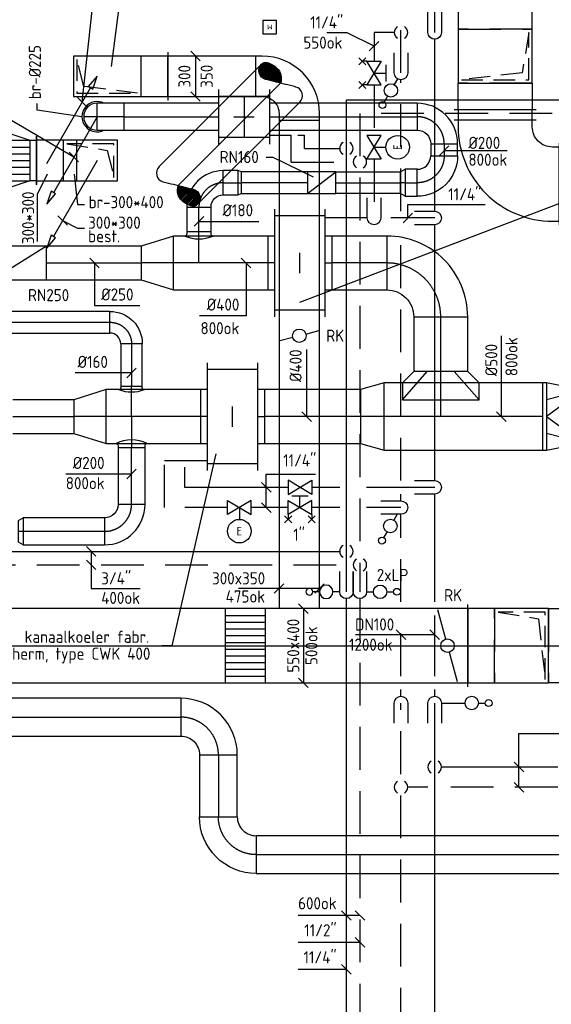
# Model space of a CAD drawing. Header units: millimetres. Extents: x 83336 to 140913, y 137697 to 176199.
# Tile 18 of 45: x 97525 to 101471, y 154539 to 161845. Entities that reach past the tile are written whole.
import ezdxf
from ezdxf.enums import TextEntityAlignment as Align

# ---------------------------------------------------------------- set-up
doc = ezdxf.new("R2010")
doc.units = ezdxf.units.MM
doc.header["$LTSCALE"] = 50
for name, pattern in [('CENTER2', [28.575, 19.05, -3.175, 3.175, -3.175]), ('DASHED2', [9.525, 6.35, -3.175]), ('HIDDEN', [9.525, 6.35, -3.175]), ('HIDDEN2', [4.7625, 3.175, -1.5875])]:
    doc.linetypes.add(name, pattern=pattern)
doc.layers.get('0').update_dxf_attribs({"linetype": 'CONTINUOUS'})
for name, color, linetype in [('AL23----_VLOEREN', 8, 'CONTINUOUS'), ('WB562---_ATT', 7, 'CONTINUOUS'), ('WL550---_SYMBOOL', 2, 'CONTINUOUS'), ('WL5501--_GKW-A', 4, 'CONTINUOUS'), ('WL5501--_SYMBOOL', 2, 'CONTINUOUS'), ('WL5502--_GKW-R', 4, 'HIDDEN'), ('WL561---_SYMBOOL', 2, 'CONTINUOUS'), ('WL5611--_CV-A', 3, 'CONTINUOUS'), ('WL5612--_CV-R', 3, 'DASHED2'), ('WL5771--_T_KANAAL-C', 3, 'CONTINUOUS'), ('WL5771--_T_KANAAL-H', 1, 'CONTINUOUS'), ('WL5771--_T_KANAAL-H1', 1, 'HIDDEN2'), ('WL5771--_T_PIJL', 1, 'CONTINUOUS'), ('WL5772--_R_KANAAL-C', 4, 'CONTINUOUS'), ('WL5772--_R_KANAAL-H', 1, 'CONTINUOUS'), ('WL5772--_R_KANAAL-H1', 1, 'HIDDEN2'), ('WL5772--_R_KANAAL-S', 1, 'DASHED2'), ('WL5772--_R_PIJL', 1, 'CONTINUOUS'), ('WL5773--_HARTLIJN', 1, 'CENTER2'), ('WM550---_MATEN-B', 1, 'CONTINUOUS'), ('WM560---_MATEN-B', 1, 'CONTINUOUS'), ('WM570---_R_MATEN-B', 1, 'CONTINUOUS'), ('WM570---_T_MATEN-B', 1, 'CONTINUOUS'), ('WM5771--_T_MATEN-B', 1, 'CONTINUOUS'), ('WM5772--_R_MATEN-B', 1, 'CONTINUOUS'), ('WT561---_BIJSCHRIFT', 7, 'CONTINUOUS'), ('WT5772--_BIJSCHRIFT', 7, 'CONTINUOUS')]:
    doc.layers.add(name, color=color, linetype=linetype)
doc.styles.add('CV-BEMATEN', font='iso.shx')
doc.styles.add('CV-MAATVOEREN', font='simplex.shx')
doc.styles.add('ISO1', font='ISO', dxfattribs={"height": 1.8})
doc.styles.add('MAATVOERING', font='iso.shx')
doc.styles.add('NORATT', font='isocp.shx')
doc.styles.add('NORTXT', font='isocp.shx')

# ---------------------------------------------------------------- blocks, each defined once
blk = doc.blocks.new('KARH')
for p, q in [((1, 0.5), (0, 0.5)), ((0, 0), (0, 0)), ((1, 0), (1, 0)), ((0, -0.5), (1, -0.5))]:
    blk.add_line(p, q)
at = {"invisible_edges": 15}
blk.add_3dface([(0, 0.5), (0, -0.5), (1, -0.5), (1, 0.5)], dxfattribs=at)
blk = doc.blocks.new('VBO400550400550505090150001-MF-ZS-S')
blk.add_line((0, -305), (0, 305))
blk.add_lwpolyline([(200, -275), (0, -275), (0, 275), (200, 275)])
at = {"layer": 'WL5772--_R_KANAAL-S'}
blk.add_line((200, -275), (200, 275), dxfattribs=at)
blk.add_lwpolyline([(200, -275), (600, -275), (600, 275), (200, 275)], dxfattribs=at)
blk = doc.blocks.new('VV355025055040003000KB')
blk.add_lwpolyline([(0, -275), (300, -275), (300, 275), (0, 275)], close=True)
at = {"layer": 'WL5772--_R_KANAAL-H'}
for p, q in [((0, 225), (300, 225)), ((0, 175), (300, 175)), ((0, 125), (300, 125)), ((0, 75), (300, 75)), ((0, 25), (300, 25)), ((0, -25), (300, -25)), ((0, -75), (300, -75)), ((0, -125), (300, -125)), ((0, -175), (300, -175)), ((0, -225), (300, -225))]:
    blk.add_line(p, q, dxfattribs=at)
blk = doc.blocks.new('VRK550400000000')
at = {"layer": 'WL5772--_R_KANAAL-H'}
for p, q in [((48.3, 12.9), (265.6, 71.2)), ((-48.3, -12.9), (-265.6, -71.2))]:
    blk.add_line(p, q, dxfattribs=at)
blk.add_circle((0, 0), 50, dxfattribs=at)
blk = doc.blocks.new('MVLINE')
blk.add_line((35.4, -35.4), (-35.4, 35.4))
blk = doc.blocks.new('VRO3905000050035000-0')
for p, q in [((320, -250), (320, 250)), ((50, -195), (50, 195))]:
    blk.add_line(p, q)
blk.add_lwpolyline([(0, 195), (0, -195), (50, -195), (320, -250), (350, -250), (350, 250), (320, 250), (50, 195)], close=True)
at = {"layer": 'WL5771--_T_KANAAL-H'}
for p, q in [((50, 195), (320, 125)), ((50, -195), (320, -125))]:
    blk.add_line(p, q, dxfattribs=at)
blk.add_lwpolyline([(50, -195), (320, 0), (50, 195)], dxfattribs=at)
blk = doc.blocks.new('56_218')
for points in [[(0, 7.5), (0, 10)], [(0, 0), (0, 2.5)]]:
    blk.add_lwpolyline(points)
for centre, radius in [((0, 11.25), 1.27), ((0, 5), 2.5)]:
    blk.add_circle(centre, radius)
blk = doc.blocks.new('BO1_WZ')
for start, end in [(30, 150), (210, 330)]:
    blk.add_arc((0, 0), 0.5, start, end)
at = {"invisible_edges": 15}
blk.add_3dface([(-0.01, 0.49), (-0.01, -0.49), (0.01, -0.49), (0.01, 0.49)], dxfattribs=at)
blk = doc.blocks.new('BO_WZ')
blk.add_lwpolyline([(-1.5, 0.5), (0, 0.5, -1), (0, -0.5), (-1.5, -0.5)], format="xyb")
at = {"invisible_edges": 15}
for points in [[(-0.6, 0.5, 0), (-0.6, -0.5, 0), (0, -0.5, 0), (0, 0.5, 0)], [(0, 0, 0), (0.155, 0.476, 0), (0, 0.5, 0)], [(0, 0, 0), (0.294, 0.405, 0), (0.155, 0.476, 0)], [(0, 0, 0), (0.405, 0.294, 0), (0.294, 0.405, 0)], [(0, 0, 0), (0.476, 0.155, 0), (0.405, 0.294, 0)], [(0, 0, 0), (0.5, 0, 0), (0.476, 0.155, 0)], [(0, 0, 0), (0, -0.5, 0), (0.155, -0.476, 0)], [(0, 0, 0), (0.155, -0.476, 0), (0.294, -0.405, 0)], [(0, 0, 0), (0.294, -0.405, 0), (0.405, -0.294, 0)], [(0, 0, 0), (0.405, -0.294, 0), (0.476, -0.155, 0)], [(0, 0, 0), (0.476, -0.155, 0), (0.5, 0, 0)]]:
    blk.add_3dface(points, dxfattribs=at)
blk = doc.blocks.new('KARO')
for p, q in [((1, 0.5), (0, 0.5)), ((0, -0.5), (1, -0.5))]:
    blk.add_line(p, q)
at = {"layer": 'WL5773--_HARTLIJN'}
blk.add_line((0, 0), (1, 0), dxfattribs=at)
blk = doc.blocks.new('VKS699530699530037500')
for p, q in [((-399.5, 375), (399.5, 375)), ((-349.5, 0), (-349.5, 375)), ((349.5, 0), (349.5, 375)), ((-399.5, 0), (399.5, 0))]:
    blk.add_line(p, q)
at = {"layer": 'WL5771--_T_KANAAL-H'}
blk.add_line((-75, 187.5), (75, 187.5), dxfattribs=at)
at = {"color": 1, "style": 'CV-MAATVOEREN', "flags": 8}
for tag, p in [('KOEL-UNIT', (449.5, 375)), ('K-GROEP', (449.5, 313.3))]:
    blk.add_attdef(tag, p, '', height=36, dxfattribs=at)
blk = doc.blocks.new('OSV40025002410G')
blk.add_lwpolyline([(0, -200), (241, -125), (241, 125), (0, 200)], close=True)
at = {"layer": 'WL5773--_HARTLIJN'}
blk.add_line((0, 0), (241, 0), dxfattribs=at)
blk = doc.blocks.new('OBO16000090H')
blk.add_lwpolyline([(80, -160, 0.414214), (-160, 80), (-160, -80, -0.414214), (-80, -160)], format="xyb", close=True)
at = {"invisible_edges": 15}
for points in [[(-146.1, -81.2), (-118.3, 76.4), (-160, 80), (-160, -80)], [(-132.6, -84.8), (-77.9, 65.5), (-118.3, 76.4), (-146.1, -81.2)], [(-120, -90.7), (-40, 47.8), (-77.9, 65.5), (-132.6, -84.8)], [(-108.6, -98.7), (-5.7, 23.9), (-40, 47.8), (-120, -90.7)], [(-98.7, -108.6), (23.9, -5.7), (-5.7, 23.9), (-108.6, -98.7)], [(-90.7, -120), (47.8, -40), (23.9, -5.7), (-98.7, -108.6)], [(-84.8, -132.6), (65.5, -77.9), (47.8, -40), (-90.7, -120)], [(-81.2, -146.1), (76.4, -118.3), (65.5, -77.9), (-84.8, -132.6)], [(-80, -160), (80, -160), (76.4, -118.3), (-81.2, -146.1)]]:
    blk.add_3dface(points, dxfattribs=at)
at = {"layer": 'WL5773--_HARTLIJN'}
blk.add_arc((-160, -160), 160, 0, 90, dxfattribs=at)
blk = doc.blocks.new('OBO20000090H')
blk.add_lwpolyline([(100, -200, 0.414214), (-200, 100), (-200, -100, -0.414214), (-100, -200)], format="xyb", close=True)
at = {"invisible_edges": 15}
for points in [[(-182.6, -101.5), (-147.9, 95.4), (-200, 100), (-200, -100)], [(-165.8, -106), (-97.4, 81.9), (-147.9, 95.4), (-182.6, -101.5)], [(-150, -113.4), (-50, 59.8), (-97.4, 81.9), (-165.8, -106)], [(-135.7, -123.4), (-7.2, 29.8), (-50, 59.8), (-150, -113.4)], [(-123.4, -135.7), (29.8, -7.2), (-7.2, 29.8), (-135.7, -123.4)], [(-113.4, -150), (59.8, -50), (29.8, -7.2), (-123.4, -135.7)], [(-106, -165.8), (81.9, -97.4), (59.8, -50), (-113.4, -150)], [(-101.5, -182.6), (95.4, -147.9), (81.9, -97.4), (-106, -165.8)], [(-100, -200), (100, -200), (95.4, -147.9), (-101.5, -182.6)]]:
    blk.add_3dface(points, dxfattribs=at)
at = {"layer": 'WL5773--_HARTLIJN'}
blk.add_arc((-200, -200), 200, 0, 90, dxfattribs=at)
blk = doc.blocks.new('OSV2001600350G')
blk.add_lwpolyline([(0, -100), (35, -80), (35, 80), (0, 100)], close=True)
at = {"layer": 'WL5773--_HARTLIJN'}
blk.add_line((0, 0), (35, 0), dxfattribs=at)
blk = doc.blocks.new('OSV50040001770G')
blk.add_lwpolyline([(0, -250), (177, -200), (177, 200), (0, 250)], close=True)
at = {"layer": 'WL5773--_HARTLIJN'}
blk.add_line((0, 0), (177, 0), dxfattribs=at)
blk = doc.blocks.new('OZA4000160090NZ')
blk.add_lwpolyline([(95, 200, -0.414214), (80, 215), (80, 224), (-80, 224), (-80, 215, -0.414214), (-95, 200, -0.414214)], format="xyb")
at = {"layer": 'WL5771--_T_KANAAL-H'}
blk.add_arc((0, 461.9), 278.6, 250.06328, 289.93672, dxfattribs=at)
at = {"layer": 'WL5773--_HARTLIJN'}
blk.add_line((0, 0), (0, 224), dxfattribs=at)
blk = doc.blocks.new('OZA4000200090NZ')
blk.add_lwpolyline([(115, 200, -0.414214), (100, 215), (100, 230), (-100, 230), (-100, 215, -0.414214), (-115, 200, -0.414214)], format="xyb")
at = {"layer": 'WL5771--_T_KANAAL-H'}
blk.add_arc((0, 433.4), 260.2, 243.76826, 296.23174, dxfattribs=at)
at = {"layer": 'WL5773--_HARTLIJN'}
blk.add_line((0, 0), (0, 230), dxfattribs=at)
blk = doc.blocks.new('OBO28000090H')
blk.add_lwpolyline([(140, -280, 0.414214), (-280, 140), (-280, -140, -0.414214), (-140, -280)], format="xyb", close=True)
at = {"invisible_edges": 15}
for points in [[(-255.7, -142.1), (-207.1, 133.6), (-280, 140), (-280, -140)], [(-232.1, -148.4), (-136.4, 114.7), (-207.1, 133.6), (-255.7, -142.1)], [(-210, -158.8), (-70, 83.7), (-136.4, 114.7), (-232.1, -148.4)], [(-190, -172.8), (-10, 41.7), (-70, 83.7), (-210, -158.8)], [(-172.8, -190), (41.7, -10), (-10, 41.7), (-190, -172.8)], [(-158.8, -210), (83.7, -70), (41.7, -10), (-172.8, -190)], [(-148.4, -232.1), (114.7, -136.4), (83.7, -70), (-158.8, -210)], [(-142.1, -255.7), (133.6, -207.1), (114.7, -136.4), (-148.4, -232.1)], [(-140, -280), (140, -280), (133.6, -207.1), (-142.1, -255.7)]]:
    blk.add_3dface(points, dxfattribs=at)
at = {"layer": 'WL5773--_HARTLIJN'}
blk.add_arc((-280, -280), 280, 0, 90, dxfattribs=at)
blk = doc.blocks.new('56_201')
blk.add_lwpolyline([(-2.5, -1.5), (-2.5, 1.5), (2.5, -1.5), (2.5, 1.5)], close=True)
blk = doc.blocks.new('56_203')
for points in [[(-1.75, 2.5), (1.75, 2.5)], [(0, 0), (0, 2.5)], [(-3.25, -1.75), (-1.75, -3.25)], [(-1.75, -1.75), (-3.25, -3.25)], [(-2.5, -1.5), (-2.5, -2.5)], [(3.25, -1.75), (1.75, -3.25)], [(1.75, -1.75), (3.25, -3.25)], [(2.5, -1.5), (2.5, -2.5)]]:
    blk.add_lwpolyline(points)
blk.add_lwpolyline([(-2.5, -1.5), (-2.5, 1.5), (2.5, -1.5), (2.5, 1.5)], close=True)
blk = doc.blocks.new('56_126')
blk.add_line((0, 0), (0, 2.5))
blk.add_lwpolyline([(-2.5, 1.5), (-2.5, -1.5), (2.5, 1.5), (2.5, -1.5)], close=True)
blk.add_circle((0, 5), 2.5)
at = {"color": 1, "style": 'CV-BEMATEN'}
blk.add_attdef('WZ_CODE', text='', height=2.5, dxfattribs=at).set_placement((0, 5), align=Align.MIDDLE)
blk = doc.blocks.new('*X177')
at = {"color": 0, "linetype": 'Continuous'}
for p, q in [((0.835, 0.38), (1.123, 0.38)), ((0.843, 0.4), (1.115, 0.4)), ((0.854, 0.42), (1.106, 0.42)), ((0.869, 0.44), (1.096, 0.44)), ((0.889, 0.46), (1.083, 0.46)), ((0.919, 0.48), (1.062, 0.48)), ((0.828, 0.34), (1.136, 0.34)), ((0.828, 0.32), (1.14, 0.32)), ((0.83, 0.36), (1.13, 0.36)), ((0.831, 0.3), (1.144, 0.3)), ((0.836, 0.28), (1.147, 0.28)), ((0.843, 0.26), (1.148, 0.26)), ((0.854, 0.24), (1.149, 0.24)), ((0.866, 0.22), (1.148, 0.22)), ((0.878, 0.2), (1.146, 0.2)), ((0.89, 0.18), (1.142, 0.18)), ((0.903, 0.16), (1.136, 0.16)), ((0.915, 0.14), (1.129, 0.14)), ((0.927, 0.12), (1.12, 0.12)), ((0.939, 0.1), (1.108, 0.1)), ((0.952, 0.08), (1.094, 0.08)), ((0.964, 0.06), (1.077, 0.06)), ((0.976, 0.04), (1.057, 0.04)), ((0.988, 0.02), (1.032, 0.02))]:
    blk.add_line(p, q, dxfattribs=at)
blk = doc.blocks.new('ROEND')
at = {"linetype": 'Continuous'}
blk.add_lwpolyline([(0, -0.5, 0.263278), (0.148, -0.416, 0.273688), (0.149, -0.251, 0.002128), (0.095, -0.16, 0.001216), (0, 0, 0.002865), (-0.087, 0.143, -0.004024), (-0.149, 0.245, -0.272805), (-0.15, 0.414, -0.266496), (0, 0.5, -0.266496), (0.091, 0.448, -0.126852), (0.149, 0.245, -0.14347), (0.112, 0.106, -0.133033), (0, 0)], format="xyb", dxfattribs=at)
blk.add_blockref('*X177', (-1, 0), dxfattribs=at)
blk = doc.blocks.new('VVB550400550400505001500901-HRF')
for p, q in [((475, -305), (475, 305)), ((305, -475), (-305, -475))]:
    blk.add_line(p, q)
blk.add_lwpolyline([(275, -475), (275, -425, -0.414214), (425, -275), (475, -275), (475, 275), (425, 275, 0.414214), (-275, -425), (-275, -475)], format="xyb", close=True)
blk = doc.blocks.new('VBO400550400550505090150001-MF-MS-Z')
blk.add_line((0, -305), (0, 305))
blk.add_lwpolyline([(0, -275), (600, -275), (600, 275), (0, 275)], close=True)
at = {"layer": 'WL5772--_R_KANAAL-H1'}
blk.add_lwpolyline([(575, -250), (575, 250), (225, 250), (525, 200)], close=True, dxfattribs=at)
at = {"layer": 'WL5772--_R_KANAAL-S'}
blk.add_line((200, -275), (200, 275), dxfattribs=at)
blk = doc.blocks.new('VBO3003503003505050-0')
blk.add_lwpolyline([(-150, -325), (150, -325), (150, -275, 0.414214), (-275, 150), (-325, 150), (-325, -150), (-275, -150, -0.414214), (-150, -275)], format="xyb", close=True)
blk = doc.blocks.new('VRK300350000000')
at = {"layer": 'WL5772--_R_KANAAL-H'}
for p, q in [((48.3, 12.9), (144.9, 38.8)), ((-48.3, -12.9), (-144.9, -38.8))]:
    blk.add_line(p, q, dxfattribs=at)
blk.add_circle((0, 0), 50, dxfattribs=at)
blk = doc.blocks.new('VBO350300500300505090150001-MF-MS-Z')
for p, q in [((0, -180), (0, 180)), ((200, -150), (200, 150))]:
    blk.add_line(p, q)
blk.add_lwpolyline([(0, -150), (700, -150), (700, 150), (0, 150)], close=True)
at = {"layer": 'WL5772--_R_KANAAL-H1'}
blk.add_lwpolyline([(675, -125), (675, 125), (225, 125), (625, 75)], close=True, dxfattribs=at)
blk = doc.blocks.new('SS57PY03')
for p, q in [((0, 0), (-1.32, -1.52)), ((-0.66, -1.91), (0, 0)), ((-7.47, -12.95), (-0.99, -1.72)), ((-1.32, -1.52), (-0.66, -1.91))]:
    blk.add_line(p, q)
at = {"color": 2, "style": 'MAATVOERING', "flags": 8}
blk.add_attdef('PIJL_BEN', (-6, -13), '', height=1, dxfattribs=at)
blk = doc.blocks.new('SS57PY04')
blk.add_line((0, 0), (-6.5, -11.27))
blk.add_lwpolyline([(-6.83, -11.07), (-7.49, -12.98), (-6.17, -11.46)], close=True)
at = {"color": 2, "style": 'MAATVOERING', "flags": 8}
blk.add_attdef('PIJL_BEN', (-6, -13), '', height=1, dxfattribs=at)
blk = doc.blocks.new('OBO20000090ZH')
blk.add_lwpolyline([(-100, -200), (100, -200), (100, 0, 1), (-100, 0)], format="xyb", close=True)
at = {"layer": 'WL5773--_HARTLIJN'}
for points in [[(0, -200), (0, 100)], [(-100, 0), (100, 0)]]:
    blk.add_lwpolyline(points, dxfattribs=at)
blk = doc.blocks.new('NW')
at = {"layer": 'WL5771--_T_KANAAL-C'}
for p, q in [((0, 202.5), (0, -202.5)), ((0, 152.5), (380, 152.5)), ((380, 202.5), (380, -202.5)), ((0, -152.5), (380, -152.5))]:
    blk.add_line(p, q, dxfattribs=at)
at = {"layer": 'WL5771--_T_KANAAL-H'}
for p, q in [((190, 147.5), (190, -147.5)), ((115, 0), (265, 0))]:
    blk.add_line(p, q, dxfattribs=at)
blk = doc.blocks.new('OSV1801600250G')
blk.add_lwpolyline([(0, -90), (25, -80), (25, 80), (0, 90)], close=True)
at = {"layer": 'WL5773--_HARTLIJN'}
blk.add_line((0, 0), (25, 0), dxfattribs=at)
blk = doc.blocks.new('OBO18000090H')
blk.add_lwpolyline([(90, -180, 0.414214), (-180, 90), (-180, -90, -0.414214), (-90, -180)], format="xyb", close=True)
at = {"invisible_edges": 15}
for points in [[(-164.4, -91.4), (-133.1, 85.9), (-180, 90), (-180, -90)], [(-149.2, -95.4), (-87.7, 73.7), (-133.1, 85.9), (-164.4, -91.4)], [(-135, -102.1), (-45, 53.8), (-87.7, 73.7), (-149.2, -95.4)], [(-122.1, -111.1), (-6.4, 26.8), (-45, 53.8), (-135, -102.1)], [(-111.1, -122.1), (26.8, -6.4), (-6.4, 26.8), (-122.1, -111.1)], [(-102.1, -135), (53.8, -45), (26.8, -6.4), (-111.1, -122.1)], [(-95.4, -149.2), (73.7, -87.7), (53.8, -45), (-102.1, -135)], [(-91.4, -164.4), (85.9, -133.1), (73.7, -87.7), (-95.4, -149.2)], [(-90, -180), (90, -180), (85.9, -133.1), (-91.4, -164.4)]]:
    blk.add_3dface(points, dxfattribs=at)
at = {"layer": 'WL5773--_HARTLIJN'}
blk.add_arc((-180, -180), 180, 0, 90, dxfattribs=at)
blk = doc.blocks.new('OZA4000180090NZ')
blk.add_lwpolyline([(105, 200, -0.414214), (90, 215), (90, 230), (-90, 230), (-90, 215, -0.414214), (-105, 200, -0.414214)], format="xyb")
at = {"layer": 'WL5771--_T_KANAAL-H'}
blk.add_arc((0, 447), 268.4, 246.96668, 293.03332, dxfattribs=at)
at = {"layer": 'WL5773--_HARTLIJN'}
blk.add_line((0, 0), (0, 230), dxfattribs=at)
blk = doc.blocks.new('cav250')
blk.add_lwpolyline([(0, -125), (400, -125), (400, 125), (0, 125)], close=True)
at = {"layer": 'WL5771--_T_KANAAL-H'}
blk.add_line((0, -125), (400, 125), dxfattribs=at)
blk = doc.blocks.new('CVR250')
at = {"layer": 'WL5771--_T_KANAAL-C'}
blk.add_blockref('cav250', (0, 0), dxfattribs=at)
blk = doc.blocks.new('OBO40000090H')
blk.add_lwpolyline([(200, -400, 0.414214), (-400, 200), (-400, -200, -0.414214), (-200, -400)], format="xyb", close=True)
at = {"invisible_edges": 15}
for points in [[(-365.3, -203), (-295.8, 190.9), (-400, 200), (-400, -200)], [(-331.6, -212.1), (-194.8, 163.8), (-295.8, 190.9), (-365.3, -203)], [(-300, -226.8), (-100, 119.6), (-194.8, 163.8), (-331.6, -212.1)], [(-271.4, -246.8), (-14.3, 59.6), (-100, 119.6), (-300, -226.8)], [(-246.8, -271.4), (59.6, -14.3), (-14.3, 59.6), (-271.4, -246.8)], [(-226.8, -300), (119.6, -100), (59.6, -14.3), (-246.8, -271.4)], [(-212.1, -331.6), (163.8, -194.8), (119.6, -100), (-226.8, -300)], [(-203, -365.3), (190.9, -295.8), (163.8, -194.8), (-212.1, -331.6)], [(-200, -400), (200, -400), (190.9, -295.8), (-203, -365.3)]]:
    blk.add_3dface(points, dxfattribs=at)
at = {"layer": 'WL5773--_HARTLIJN'}
blk.add_arc((-400, -400), 400, 0, 90, dxfattribs=at)
blk = doc.blocks.new('OZA5000400090NZ')
blk.add_lwpolyline([(-285, 125), (285, 125), (285, 250), (200, 335), (-200, 335), (-285, 250)], close=True)
at = {"layer": 'WL5771--_T_KANAAL-H'}
for p, q in [((-285, 125), (-100, 335)), ((285, 125), (100, 335))]:
    blk.add_line(p, q, dxfattribs=at)
at = {"layer": 'WL5773--_HARTLIJN'}
blk.add_line((0, 0), (0, 335), dxfattribs=at)
blk = doc.blocks.new('VBO300300400300505090150001-MF-MS-Z')
for p, q in [((0, -180), (0, 180)), ((200, -150), (200, 150))]:
    blk.add_line(p, q)
blk.add_lwpolyline([(0, -150), (600, -150), (600, 150), (0, 150)], close=True)
at = {"layer": 'WL5771--_T_KANAAL-H1'}
blk.add_lwpolyline([(575, -125), (575, 125), (225, 125), (525, 75)], close=True, dxfattribs=at)
blk = doc.blocks.new('VPA500250300300100400100505050-1FS')
at = {"layer": 'WL5771--_T_KANAAL-H'}
h = blk.add_hatch(dxfattribs=at)
h.set_pattern_fill('_U', color=256, scale=100, style=0, pattern_type=0)
h.set_pattern_definition([(0, (50, 0), (0, 100), [])])
h.paths.add_polyline_path([(50, -250), (50, 250), (349.7, 150), (349.7, -150)])
at = {"layer": 'WL5771--_T_KANAAL-H1'}
h = blk.add_hatch(dxfattribs=at)
h.set_pattern_fill('_U', color=256, scale=100, style=0, pattern_type=0)
h.set_pattern_definition([(0, (50, 50), (0, 100), [])])
h.paths.add_polyline_path([(50, -250), (50, 250), (349.7, 150), (349.7, -150)])
for p, q in [((50, -250), (50, 250)), ((349.7, 150), (349.7, -150))]:
    blk.add_line(p, q)
blk.add_lwpolyline([(0, 250), (50, 250), (349.7, 150), (399.7, 150), (399.7, -150), (349.7, -150), (50, -250), (0, -250)], close=True)
for p, q in [((0, 280), (0, -280)), ((399.7, 180), (399.7, -180))]:
    blk.add_line(p, q, dxfattribs=at)

msp = doc.modelspace()

# ---------------------------------------------------------------- linework, layer by layer
at = {"layer": 'AL23----_VLOEREN'}
msp.add_line((93250, 157200), (113150, 157200), dxfattribs=at)
at = {"layer": 'WL550---_SYMBOOL'}
msp.add_line((100655, 156775), (100780, 156775), dxfattribs=at)
at = {"layer": 'WL5501--_GKW-A'}
for p, q in [((100605, 161750), (100605, 165000)), ((100605, 160423.67633), (100605, 161700)), ((100605, 160373.67633), (100280, 160373.67633)), ((100605, 158425), (100605, 160323.67633)), ((98750, 158375), (98750, 158525.5)), ((99517.79734, 158375), (98750, 158375)), ((99900, 158375), (99692.79734, 158375)), ((100605, 158375), (100100, 158375)), ((100605, 157525), (100605, 158325)), ((100605, 156975), (100605, 157425)), ((100605, 156825), (100605, 156875)), ((100605, 152913.54152), (100605, 156775)), ((101517.79734, 156300), (100655, 156300))]:
    msp.add_line(p, q, dxfattribs=at)
at = {"layer": 'WL5502--_GKW-R'}
for p, q in [((100355, 161450), (100355, 164700)), ((100155, 161750), (100155, 161536.17633)), ((100305, 161750), (100155, 161750)), ((100355, 160423.67633), (100355, 161400)), ((100155, 161361.17633), (100155, 160986.17633)), ((100155, 160811.17633), (100155, 160373.67633)), ((100105, 160373.67633), (99792.79734, 160373.67633)), ((100355, 158425), (100355, 160323.67633)), ((98600, 158225), (98600, 158575.5)), ((98600, 158575.5), (98917.79734, 158575.5)), ((100355, 158275), (100355, 158325)), ((99067.79734, 158225), (98600, 158225)), ((99517.79734, 158225), (99242.79734, 158225)), ((99900, 158225), (99692.79734, 158225)), ((100355, 158225), (100100, 158225)), ((100355, 157525), (100355, 158175)), ((100355, 156975), (100355, 157425)), ((100355, 156825), (100355, 156875)), ((100355, 152914.42441), (100355, 156775)), ((100555, 156150), (100405, 156150)), ((101517.79734, 156150), (100655, 156150))]:
    msp.add_line(p, q, dxfattribs=at)
at = {"layer": 'WL5611--_CV-A'}
for p, q in [((99950, 161250), (110050, 161250)), ((99950, 157600), (99950, 161250)), ((99590, 160988.67633), (99640, 160988.67633)), ((99640, 160888.67633), (99640, 160988.67633)), ((99640, 160888.67633), (99900.01752, 160888.67633)), ((96800, 157900), (99900, 157900)), ((99950, 154210), (99950, 157550))]:
    msp.add_line(p, q, dxfattribs=at)
at = {"layer": 'WL5612--_CV-R'}
for p, q in [((110050, 161150), (100050, 161150)), ((100050, 161150), (100050, 157600)), ((99380, 160988.67633), (99540, 160988.67633)), ((99540, 160788.67633), (99540, 160988.67633)), ((99540, 160788.67633), (99900, 160788.67633)), ((96700, 157800), (100000, 157800)), ((100050, 157550), (100050, 154385))]:
    msp.add_line(p, q, dxfattribs=at)
at = {"layer": 'WL5771--_T_KANAAL-C'}
for p, q in [((99367.79734, 160240), (99367.79734, 159840)), ((99842.79734, 160240), (99842.79734, 159840)), ((98867.79734, 159100), (98867.79734, 158700)), ((99342.79734, 159100), (99342.79734, 158700))]:
    msp.add_line(p, q, dxfattribs=at)
msp.add_lwpolyline([(99660.29734, 160555), (99870.29734, 160555), (99870.29734, 160715), (99660.29734, 160715)], close=True, dxfattribs=at)
msp.add_arc((98100, 161125), 112.5, 62.733955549, 297.266044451, dxfattribs=at)
at = {"layer": 'WL5772--_R_KANAAL-C', "color": 1, "linetype": 'HIDDEN'}
msp.add_line((97950, 160650), (97950.30868, 160950), dxfattribs=at)
at = {"layer": 'WM550---_MATEN-B'}
for points in [[(100155, 161648.67633), (99955.29734, 161748.67633), (99805.29734, 161748.67633)], [(100405.29734, 160473.67633), (100814.79734, 160473.67633), (100980.29734, 160473.67633)], [(100405.29734, 160373.67633), (100405.29734, 160473.67633)], [(99355.29734, 158225), (99355.29734, 158473.67633), (99720.79734, 158473.67633)], [(100605, 157281.53265), (100149.70266, 157281.53265), (100018.44402, 157281.53265)], [(101230.29734, 156150), (101230.29734, 156548.67633), (101655.29734, 156548.67633)]]:
    msp.add_lwpolyline(points, dxfattribs=at)
at = {"layer": 'WM560---_MATEN-B'}
for points in [[(98055.29734, 157900), (98055.29734, 157623.67633), (98418.79734, 157623.67633)], [(100050, 155198.67633), (99900, 155198.67633), (99592.54561, 155198.67633)], [(100050, 154998.67633), (99900, 154998.67633), (99592.54561, 154998.67633)], [(99950, 154798.67633), (99900, 154798.67633), (99592.54561, 154798.67633)]]:
    msp.add_lwpolyline(points, dxfattribs=at)
at = {"layer": 'WM570---_R_MATEN-B', "color": 2}
for p, q in [((99330, 161840), (99330, 161740)), ((99430, 161840), (99330, 161840)), ((99430, 161740), (99430, 161840)), ((99330, 161740), (99430, 161740))]:
    msp.add_line(p, q, dxfattribs=at)
at = {"layer": 'WM570---_R_MATEN-B'}
for points in [[(97989.24516, 161232.92883), (98080.29734, 162073.67633), (98030.29734, 162073.67633)], [(98205.29734, 161498.67633), (98280.29734, 162073.67633), (98330.29734, 162073.67633)], [(98830.29734, 161575), (98830.29734, 161275)], [(97927.16468, 160825.48403), (97330.29734, 161173.67633), (97330.29734, 161223.67633)], [(97987.5, 161125), (97655.29734, 161173.67633), (97655.29734, 161223.67633)], [(99705.29734, 160677), (99405.29734, 160823.67633), (99355.29734, 160823.67633)], [(97730.29734, 160698.67633), (97655.29734, 160548.67633), (97655.29734, 160198.67633)], [(97930.29734, 160698.67633), (97955.29734, 160473.67633), (98005.29734, 160473.67633)], [(99605.29734, 159748.67633), (101905.29734, 160623.67633), (101980.29734, 160623.67633)], [(97843.49444, 160355.48718), (97955.29734, 160298.67633), (98005.29734, 160298.67633)], [(98980.29734, 158623.67633), (98655.29734, 157198.67633), (98580.29734, 157198.67633)]]:
    msp.add_lwpolyline(points, dxfattribs=at)
at = {"layer": 'WM570---_T_MATEN-B', "color": 1}
msp.add_line((99660.29734, 160555), (99870.29734, 160715), dxfattribs=at)
at = {"layer": 'WM570---_T_MATEN-B'}
for points in [[(100675.29734, 160873.67633), (100805.29734, 160873.67633), (101141.90726, 160873.67633)], [(98855.29734, 160348.67633), (98980.29734, 160348.67633), (99298.90726, 160348.67633)], [(98080.29734, 160040), (98080.29734, 159723.67633), (98416.90726, 159723.67633)], [(99205.29734, 160040), (99205.29734, 159648.67633), (98859.68742, 159648.67633)], [(99655.29734, 158900), (99655.29734, 159151.32367), (99655.29734, 159398.67633)], [(98355.29734, 159223.67633), (98255.29734, 159223.67633), (97936.68742, 159223.67633)], [(98355.29734, 158473.67633), (98205.29734, 158473.67633), (97868.68742, 158473.67633)]]:
    msp.add_lwpolyline(points, dxfattribs=at)
at = {"layer": 'WM5771--_T_MATEN-B'}
msp.add_lwpolyline([(101100, 158900), (101100, 158900), (101100, 159500)], dxfattribs=at)
at = {"layer": 'WM5772--_R_MATEN-B'}
for points in [[(99750, 157625), (99150, 157625)], [(99630.29734, 157475), (99630.29734, 156925)]]:
    msp.add_lwpolyline(points, dxfattribs=at)

# ---------------------------------------------------------------- block references
at = {"layer": 'WL550---_SYMBOOL'}
for name, p, xscale, yscale, zscale, rotation in [('BO_WZ', (100605, 161750), 100, 100, 100, 270), ('BO1_WZ', (100355, 161750), 100, 100, 100, 270), ('BO_WZ', (100355, 161450), 100, 100, 100, 270), ('56_218', (100330, 161406.69873), 20.00000000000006, 20.00000000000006, 20.00000000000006, 150.0000000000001), ('BO_WZ', (100155, 160373.67633), 100, 100, 100, 270), ('56_218', (100326.13249, 158175), 20.00000000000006, 20.00000000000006, 20.00000000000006, 150.0000000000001), ('56_218', (100326.13249, 158175), 20.00000000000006, 20.00000000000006, 20.00000000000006, 150.0000000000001), ('BO_WZ', (100355, 156775), 100, 100, 100, 90), ('BO_WZ', (100605, 156775), 100, 100, 100, 90), ('56_218', (100780, 156775), 20, 20, 20, 270), ('BO1_WZ', (100605, 156300), 100, 100, 100, 270), ('BO1_WZ', (100355, 156150), 100, 100, 100, 270)]:
    msp.add_blockref(name, p, dxfattribs=dict(at, xscale=xscale, yscale=yscale, zscale=zscale, rotation=rotation))
at = {"layer": 'WL550---_SYMBOOL', "xscale": 100, "yscale": 100, "zscale": 100}
for p in [(100605, 160373.67633), (100605, 158375), (100355, 158225)]:
    msp.add_blockref('BO_WZ', p, dxfattribs=at)
at = {"layer": 'WL5501--_SYMBOOL', "xscale": 35, "yscale": 35, "zscale": 35}
for name, p, rotation in [('56_203', (100155, 161448.67633), 270), ('56_201', (99605.29734, 158375), 180)]:
    msp.add_blockref(name, p, dxfattribs=dict(at, rotation=rotation))
at = {"layer": 'WL5501--_SYMBOOL'}
ref = msp.add_blockref('56_126', (100155, 160898.67633), dxfattribs=dict(at, xscale=35, yscale=35, zscale=35, rotation=270))
ref.add_attrib('WZ_CODE', 'E', dxfattribs={"layer": 'WB562---_ATT', "color": 1, "height": 63, "rotation": 90, "style": 'NORATT'}).set_placement((100330, 160898.67633), align=Align.MIDDLE)
ref = msp.add_blockref('56_126', (99155.29734, 158225), dxfattribs=dict(at, xscale=35, yscale=35, zscale=35, rotation=180))
ref.add_attrib('WZ_CODE', 'E', dxfattribs={"layer": 'WB562---_ATT', "color": 1, "height": 63, "style": 'NORATT'}).set_placement((99155.29734, 158050), align=Align.MIDDLE)
at = {"layer": 'WL5501--_SYMBOOL', "xscale": 35, "yscale": 35, "zscale": 35}
msp.add_blockref('56_203', (99605.29734, 158225), dxfattribs=at)
at = {"layer": 'WL561---_SYMBOOL'}
for name, p, xscale, yscale, zscale, rotation in [('BO1_WZ', (99950, 160890), 100, 100, 100, 90), ('BO1_WZ', (100050, 160790), 100, 100, 100, 270), ('BO1_WZ', (99950, 157900), 100, 100, 100, 90), ('BO1_WZ', (100050, 157800), 100, 100, 100, 270), ('BO_WZ', (99950, 157600), 100, 100, 100, 270), ('BO_WZ', (100050, 157600), 100, 100, 100, 270), ('56_218', (99900, 157600), -20, 20, 20, 90), ('56_218', (100100, 157600), 20, 20, 20, 270)]:
    msp.add_blockref(name, p, dxfattribs=dict(at, xscale=xscale, yscale=yscale, zscale=zscale, rotation=rotation))
at = {"layer": 'WL5771--_T_KANAAL-C'}
for name, p in [('NW', (99000, 161125)), ('OBO20000090H', (100675.29734, 161125)), ('VPA500250300300100400100505050-1FS', (97250.29734, 160800)), ('VBO300300400300505090150001-MF-MS-Z', (97650, 160800)), ('OSV1801600250G', (99145.29734, 160635)), ('OZA4000180090NZ', (98855.29734, 160040)), ('OBO40000090H', (100650, 160040)), ('OZA5000400090NZ', (100650, 158900)), ('OZA4000160090NZ', (98355.29734, 158900)), ('OBO28000090H', (99000, 156670))]:
    msp.add_blockref(name, p, dxfattribs=at)
for name, p, rotation in [('OBO20000090ZH', (98100, 161125), 90), ('OBO18000090H', (98855.29734, 160635), 90), ('VKS699530699530037500', (99792.79734, 160040), 90), ('OSV40025002410G', (98667.79734, 160040), 180), ('CVR250', (97725, 160040), 180), ('VKS699530699530037500', (99292.79734, 158900), 90), ('OSV50040001770G', (100230.29734, 158900), 180), ('VRO3905000050035000-0', (101755, 158900), 180), ('OSV40025002410G', (98167.79734, 158900), 180), ('OZA4000200090NZ', (98355.29734, 158900), 180), ('OBO20000090H', (98355.29734, 158048.5162), 270)]:
    msp.add_blockref(name, p, dxfattribs=dict(at, rotation=rotation))
for p, xscale, yscale, zscale in [((98300, 161125), 700.0000000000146, 200, 200), ((99380, 161125), 1095.297340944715, 200, 200), ((99035.29734, 160635), 110.0000000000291, 180, 180), ((100385.29734, 160635), 90, 200, 200), ((99792.79734, 160040), 50, 400, 400), ((97725, 160040), 701.7973409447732, 250, 250), ((97035.29734, 159600), 1160, 160, 160), ((99292.79734, 158900), 50, 400, 400), ((97475, 158900), 451.7973409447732, 250, 250), ((95344.89292, 156670), 3375.107082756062, 280, 280), ((99280, 155650), 2989.999999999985, 280, 280)]:
    msp.add_blockref('KARO', p, dxfattribs=dict(at, xscale=xscale, yscale=yscale, zscale=zscale))
for p, xscale, yscale, zscale, rotation in [((100675.29734, 160925), 90, 200, 200, 270), ((99660.29734, 160635), 490, 160, 160, 180), ((99870.29734, 160635), -480, 160, 160, 180), ((98855.29734, 160270), 185, 180, 180, 90), ((99367.79734, 160040), 700, 400, 400, 180), ((99417.79734, 160040), 50, 400, 400, 180), ((100250, 160040), 407.2026590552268, 400, 400, 180), ((100650, 159235), 405, 400, 400, 90), ((98355.29734, 159440), 316.0000000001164, 160, 160, 270), ((101405, 158900), 1174.70265905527, 500, 500, 180), ((98867.79734, 158900), 700, 400, 400, 180), ((98917.79734, 158900), 50, 400, 400, 180), ((100053.29734, 158900), 710.5, 400, 400, 180), ((98355.29734, 158248.5162), 421.4838020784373, 200, 200, 90), ((98155.29734, 158048.5162), 604.999999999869, 200, 200, 180), ((99000, 156390), 460.0000000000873, 280, 280, 270.0000000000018)]:
    msp.add_blockref('KARO', p, dxfattribs=dict(at, xscale=xscale, yscale=yscale, zscale=zscale, rotation=rotation))
at = {"layer": 'WL5771--_T_KANAAL-C', "xscale": -1}
for name, p, rotation in [('OBO20000090H', (100675.29734, 160635), 180), ('OBO16000090H', (98355.29734, 159600), 270), ('OBO28000090H', (99000, 155650), 90)]:
    msp.add_blockref(name, p, dxfattribs=dict(at, rotation=rotation))
for p in [(100385.29734, 160635), (97550.29734, 158048.5162)]:
    msp.add_blockref('OSV2001600350G', p, dxfattribs=at)
at = {"layer": 'WL5771--_T_PIJL', "xscale": 50, "yscale": 50, "zscale": 50}
for p in [(98100, 161125), (98100, 160800)]:
    msp.add_blockref('SS57PY04', p, dxfattribs=at)
at = {"layer": 'WL5772--_R_KANAAL-C'}
for name, p, rotation in [('VBO400550400550505090150001-MF-MS-Z', (101054.28932, 161975), 270), ('VBO400550400550505090150001-MF-ZS-S', (101054.28932, 161175), 90), ('VBO350300500300505090150001-MF-MS-Z', (98625, 161425), 180), ('VVB550400550400505001500901-HRF', (101054.28932, 160625), 90), ('VRK550400000000', (100700, 157200), 270), ('VBO400550400550505090150001-MF-ZS-S', (101650, 157200), 180)]:
    msp.add_blockref(name, p, dxfattribs=dict(at, rotation=rotation))
for p, xscale, yscale, zscale in [((98625, 161425), 650, 300, 350), ((95100, 157200), 3950, 550, 250), ((95100, 157200), 3950, 550, 250), ((99350, 157200), 1499.999999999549, 550, 400)]:
    msp.add_blockref('KARH', p, dxfattribs=dict(at, xscale=xscale, yscale=yscale, zscale=zscale))
for name, p, xscale, yscale, zscale, rotation in [('ROEND', (99461.73295, 161374.42665), 399.9999999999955, 399.9999999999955, 399.9999999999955, 44.99999999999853), ('KARO', (99461.73305, 161374.42662), 1075.000000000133, 400, 400, 224.9999999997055), ('KARH', (101054.28932, 161100), 74.99999999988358, 550, 400, 90), ('KARH', (99600, 157475), 3625, 300, 350, 90), ('ROEND', (98701.59337, 160614.2868), 399.9999999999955, 399.9999999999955, 399.9999999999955, 224.9999999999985)]:
    msp.add_blockref(name, p, dxfattribs=dict(at, xscale=xscale, yscale=yscale, zscale=zscale, rotation=rotation))
for name, p in [('VBO3003503003505050-0', (99600, 161425)), ('VRK300350000000', (99600, 159500)), ('VV355025055040003000KB', (99050, 157200)), ('VBO400550400550505090150001-MF-MS-Z', (100850, 157200))]:
    msp.add_blockref(name, p, dxfattribs=at)
at = {"layer": 'WL5772--_R_PIJL', "xscale": 50, "yscale": 50, "zscale": 50}
msp.add_blockref('SS57PY03', (98100, 161425), dxfattribs=at)
at = {"layer": 'WM550---_MATEN-B'}
for p, rotation in [((100155, 161648.67633), 270), ((100405.29734, 160373.67633), 270), ((99355.29734, 158375), 180), ((99355.29734, 158225), 180), ((101230.29734, 156300), 180), ((101230.29734, 156150), 180)]:
    msp.add_blockref('MVLINE', p, dxfattribs=dict(at, rotation=rotation))
at = {"layer": 'WM550---_MATEN-B', "xscale": -1, "rotation": 270}
for p in [(100355, 157281.53265), (100605, 157281.53265)]:
    msp.add_blockref('MVLINE', p, dxfattribs=at)
at = {"layer": 'WM560---_MATEN-B'}
for p in [(98055.29734, 157900), (98055.29734, 157800), (99950, 155198.67633), (100050, 155198.67633), (100050, 154998.67633), (99950, 154798.67633)]:
    msp.add_blockref('MVLINE', p, dxfattribs=at)
at = {"layer": 'WM570---_R_MATEN-B'}
for p in [(98830.29734, 161575), (98830.29734, 161275)]:
    msp.add_blockref('MVLINE', p, dxfattribs=at)
at = {"layer": 'WM570---_T_MATEN-B'}
for p in [(97989.24516, 161232.92883), (97927.16468, 160825.48403), (97843.49444, 160355.48718), (98080.29734, 160040), (99205.29734, 160040), (99655.29734, 158900)]:
    msp.add_blockref('MVLINE', p, dxfattribs=at)
at = {"layer": 'WM570---_T_MATEN-B', "rotation": 90}
for p in [(100675.29734, 160873.67633), (98855.29734, 160348.67633), (98355.29734, 159223.67633), (98355.29734, 158473.67633)]:
    msp.add_blockref('MVLINE', p, dxfattribs=at)
at = {"layer": 'WM5771--_T_MATEN-B'}
msp.add_blockref('MVLINE', (101100, 158900), dxfattribs=at)
at = {"layer": 'WM5772--_R_MATEN-B', "rotation": 90}
for p in [(99450, 157625), (99750, 157625)]:
    msp.add_blockref('MVLINE', p, dxfattribs=at)
at = {"layer": 'WM5772--_R_MATEN-B'}
for p in [(99630.29734, 157475), (99630.29734, 156925)]:
    msp.add_blockref('MVLINE', p, dxfattribs=at)

# ---------------------------------------------------------------- texts
at = {"layer": 'WM550---_MATEN-B', "color": 1, "style": 'NORTXT'}
for s, p in [('11/4"', (99680.29734, 161779.92633)), ('550ok', (99630.29734, 161629.92633)), ('11/4"', (100705.29734, 160504.92633)), ('11/4"', (99480.29734, 158529.92633)), ('1"', (99555.29734, 157978.60266)), ('DN100', (100014.14765, 157312.78265)), ('1200ok', (99969.21851, 157162.78265))]:
    msp.add_text(s, height=90, dxfattribs=at).set_placement(p)
at = {"layer": 'WM560---_MATEN-B', "color": 1, "style": 'NORTXT'}
for s, p in [('3/4"', (98130.29734, 157654.92633)), ('400ok', (98130.29734, 157509.92633))]:
    msp.add_text(s, height=90, dxfattribs=at).set_placement(p)
at = {"layer": 'WM560---_MATEN-B', "color": 1, "style": 'MAATVOERING'}
for s, p in [('600ok', (99877.5, 155243.67633)), ('11/2"', (99877.5, 155043.67633)), ('11/4"', (99877.5, 154843.67633))]:
    msp.add_text(s, height=90, dxfattribs=at).set_placement(p, align=Align.RIGHT)
at = {"layer": 'WM570---_R_MATEN-B', "color": 2, "style": 'ISO1'}
msp.add_text('M', height=36, rotation=180, dxfattribs=at).set_placement((99381.57557, 161791.10245), align=Align.MIDDLE)
at = {"layer": 'WM570---_R_MATEN-B', "color": 1, "style": 'NORTXT'}
for s, p in [('br-%%C225', (97682.72367, 161254.94765)), ('300*300', (97632.72367, 160179.94765))]:
    msp.add_text(s, height=90, rotation=90, dxfattribs=at).set_placement(p)
for s, p in [('300', (98792.79734, 161425)), ('350', (98957.79734, 161425))]:
    msp.add_text(s, height=90, rotation=90, dxfattribs=at).set_placement(p, align=Align.CENTER)
for s, p in [('RN160', (99008.95516, 160781.25)), ('br-300*400', (98036.56866, 160446.25)), ('300*300', (98033.20444, 160293.80835)), ('best.', (98033.0503, 160193.80835)), ('RN250', (97586.56866, 159756.25)), ('kanaalkoeler fabr.', (97561.56866, 157221.25)), ('Inatherm, type CWK 400', (97286.56866, 157096.25))]:
    msp.add_text(s, height=90, dxfattribs=at).set_placement(p)
at = {"layer": 'WM570---_T_MATEN-B', "color": 1, "style": 'NORTXT'}
for s, p in [('%%c200', (100855.29734, 160886.17633)), ('800ok', (100855.29734, 160761.17633)), ('%%c180', (99030.29734, 160386.17633)), ('%%c250', (98130.29734, 159761.17633)), ('%%c160', (97955.29734, 159261.17633))]:
    msp.add_text(s, height=90, dxfattribs=at).set_placement(p)
for s, p in [('%%c400', (99155.29734, 159686.17633)), ('800ok', (99155.29734, 159511.17633)), ('%%c200', (98155.29734, 158511.17633)), ('800ok', (98155.29734, 158361.17633))]:
    msp.add_text(s, height=90, dxfattribs=at).set_placement(p, align=Align.RIGHT)
msp.add_text('%%c400', height=90, rotation=90, dxfattribs=at).set_placement((99617.79734, 159398.67633), align=Align.RIGHT)
at = {"layer": 'WM5771--_T_MATEN-B', "color": 1, "style": 'MAATVOERING'}
for s, p in [('%%c500', (101070, 159200)), ('800ok', (101220, 159200))]:
    msp.add_text(s, height=90, rotation=90, dxfattribs=at).set_placement(p)
at = {"layer": 'WM5772--_R_MATEN-B', "color": 1, "style": 'MAATVOERING'}
for s, p in [('300x350', (99150, 157655)), ('475ok', (99200, 157520))]:
    msp.add_text(s, height=90, dxfattribs=at).set_placement(p, align=Align.CENTER)
for s, p in [('550x400', (99600.29734, 157200)), ('500ok', (99735.29734, 157200))]:
    msp.add_text(s, height=90, rotation=90, dxfattribs=at).set_placement(p, align=Align.CENTER)
at = {"layer": 'WT561---_BIJSCHRIFT', "color": 1, "style": 'MAATVOERING'}
msp.add_text('2xLP', height=90, dxfattribs=at).set_placement((100175, 157725), align=Align.MIDDLE_LEFT)
at = {"layer": 'WT5772--_BIJSCHRIFT', "color": 1, "style": 'MAATVOERING'}
for p in [(99800, 159500), (100675, 157575)]:
    msp.add_text('RK', height=90, dxfattribs=at).set_placement(p, align=Align.MIDDLE_LEFT)

doc.saveas('drawing.dxf')
